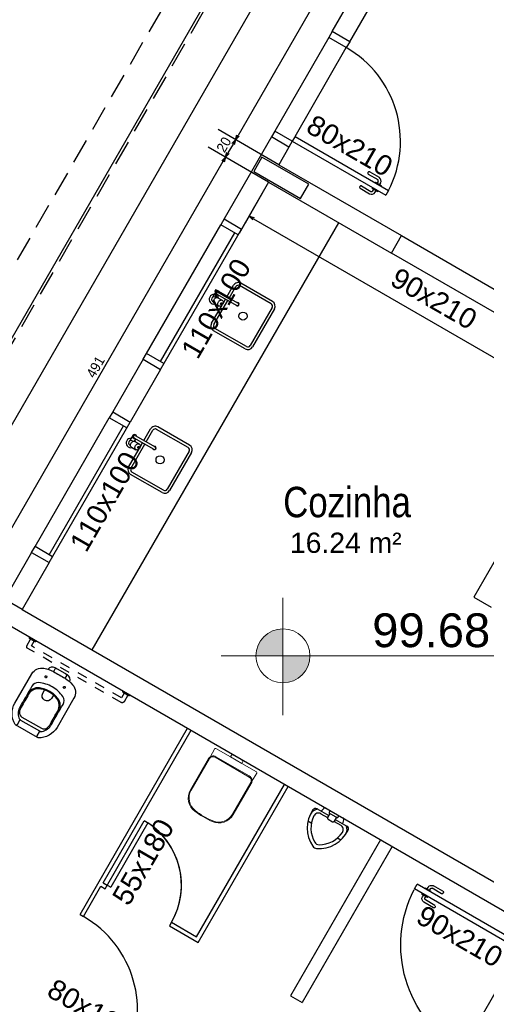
# Model space of a CAD drawing. Header units: millimetres. Extents: x -35 to 343, y 0 to 93.
# Tile 95 of 128: x 230.82 to 235.47, y 54.46 to 64.27. Entities that reach past the tile are written whole.
import ezdxf

# ---------------------------------------------------------------- set-up
doc = ezdxf.new("R2010")
doc.units = ezdxf.units.MM
doc.set_wipeout_variables(frame=1)
for name, pattern in [('CONTINU', [0]), ('DOT', [0.25, 0, -0.25]), ('HIDDEN', [0.375, 0.25, -0.125]), ('HIDDEN2', [0.1875, 0.125, -0.0625])]:
    doc.linetypes.add(name, pattern=pattern)
for name, color, linetype in [('A-ALV', 6, 'Continuous'), ('A-JANEL', 3, 'Continuous'), ('A-JANELA', 3, 'Continuous'), ('A-PAREDE', 5, 'Continuous'), ('A-PILAR', 6, 'Continuous'), ('A-PISOS-NIVEL', 1, 'Continuous'), ('A-PORTA', 3, 'Continuous'), ('A-PROJCOBERTURA', 7, 'HIDDEN'), ('A-SOLEIRA', 1, 'Continuous'), ('ALV-V', 2, 'Continuous'), ('AR-COZ-MOB', 1, 'Continuous'), ('ARQ-EQP-VISTA', 1, 'Continuous'), ('ARQ-MOB-VISTA', 1, 'CONTINU'), ('ESQUADRIAS', 2, 'Continuous'), ('PAG', 1, 'Continuous')]:
    doc.layers.add(name, color=color, linetype=linetype)
for name, color, linetype, lineweight in [('ARQ - COTA_NÍVEL', 2, 'Continuous', 5), ('ARQ -SIMBOLO_PORTA', 2, 'Continuous', 9), ('ARQ -TEXTO_AMBIENTE', 2, 'Continuous', 5), ('Equipamentos hidráulicos', 2, 'Continuous', 5)]:
    doc.layers.add(name, color=color, linetype=linetype, lineweight=lineweight)
doc.styles.add('Arial Narrow', font='ARIALN.TTF', dxfattribs={"height": 0.225})
doc.styles.add('Arial_2', font='arial.ttf', dxfattribs={"height": 0.15})
doc.styles.add('GULIM', font='Gulim.ttf')
doc.dimstyles.new('GULIM-100', dxfattribs={"dimtxt": 0.1, "dimasz": 0.05, "dimexe": 0.2, "dimexo": 0, "dimgap": 0.025, "dimtad": 1, "dimdec": 0, "dimlfac": 100, "dimzin": 12, "dimdsep": 46, "dimtxsty": 'GULIM', "dimblk": 'OPEN30', "dimcen": 0, "dimclrd": 152, "dimclre": 152, "dimclrt": 152, "dimaunit": 1, "dimadec": 0, "dimazin": 0, "dimtfac": 1.875, "dimtdec": 0, "dimtmove": 2, "dimatfit": 3, "dimldrblk": 'OPEN30', "dimfxl": 0, "dimtolj": 1, "dimtzin": 12, "dimlwd": -1, "dimarcsym": 0})

# ---------------------------------------------------------------- blocks, each defined once
blk = doc.blocks.new('PORTA90')
at = {"layer": 'A-PORTA', "color": 2}
for p, q in [((0.09, 1.05), (0.05, 1.05)), ((0.05, 0.15), (0.05, 1.05)), ((0.09, 0.15), (0.09, 1.05)), ((0.03, 0.9696), (0.045, 0.9696)), ((0.03, 0.9496), (0.045, 0.9496)), ((0.045, 0.9346), (0.045, 0.9846)), ((0.045, 0.9846), (0.05, 0.9846)), ((0.095, 0.9846), (0.09, 0.9846)), ((0.095, 0.9346), (0.095, 0.9846)), ((0.11, 0.9696), (0.095, 0.9696)), ((0.11, 0.9496), (0.095, 0.9496)), ((0, 0.8596), (0, 0.9396)), ((0.02, 0.8596), (0.02, 0.9396)), ((0.045, 0.9346), (0.05, 0.9346)), ((0.095, 0.9346), (0.09, 0.9346)), ((0.12, 0.8596), (0.12, 0.9396)), ((0.14, 0.8596), (0.14, 0.9396)), ((0, 0.15), (0, 0)), ((0.05, 0.15), (0, 0.15)), ((0.05, 0.15), (0.05, 0)), ((0.09, 0.15), (0.05, 0.15)), ((0.95, 0.15), (0.95, 0)), ((1, 0.15), (0.95, 0.15)), ((1, 0.15), (1, 0)), ((0.05, 0), (0, 0)), ((1, 0), (0.95, 0))]:
    blk.add_line(p, q, dxfattribs=at)
for centre, radius, start, end in [((0.05, 0.151), 0.9, 359.92834, 87.13402), ((0.03, 0.9396), 0.03, 90, 180), ((0.03, 0.9396), 0.01, 90, 180), ((0.11, 0.9396), 0.03, 360, 90), ((0.11, 0.9396), 0.01, 360, 90), ((0.01, 0.8596), 0.01, 180, 360), ((0.13, 0.8596), 0.01, 180, 360)]:
    blk.add_arc(centre, radius, start, end, dxfattribs=at)
at = {"layer": 'A-SOLEIRA', "color": 1}
for p, q in [((0.09, 0.15), (0.95, 0.15)), ((0.95, 0), (0.05, 0))]:
    blk.add_line(p, q, dxfattribs=at)
blk = doc.blocks.new('P-PM801')
at = {"layer": 'A-PORTA', "color": 2}
for p, q in [((-0.09, 0.15), (-0.09, 0.95)), ((-0.09, 0.95), (-0.05, 0.95)), ((-0.05, 0.15), (-0.05, 0.95)), ((-0.095, 0.8346), (-0.095, 0.8846)), ((-0.095, 0.8846), (-0.09, 0.8846)), ((-0.045, 0.8846), (-0.05, 0.8846)), ((-0.045, 0.8346), (-0.045, 0.8846)), ((-0.14, 0.7596), (-0.14, 0.8396)), ((-0.12, 0.7596), (-0.12, 0.8396)), ((-0.11, 0.8696), (-0.095, 0.8696)), ((-0.11, 0.8496), (-0.095, 0.8496)), ((-0.095, 0.8346), (-0.09, 0.8346)), ((-0.045, 0.8346), (-0.05, 0.8346)), ((-0.03, 0.8696), (-0.045, 0.8696)), ((-0.03, 0.8496), (-0.045, 0.8496)), ((-0.02, 0.7596), (-0.02, 0.8396)), ((0, 0.7596), (0, 0.8396)), ((-0.9, 0.15), (-0.9, 0)), ((-0.9, 0.15), (-0.85, 0.15)), ((-0.85, 0.15), (-0.85, 0)), ((-0.09, 0.15), (-0.05, 0.15)), ((-0.05, 0.15), (-0.05, 0)), ((-0.05, 0.15), (0, 0.15)), ((0, 0.15), (0, 0)), ((-0.05, 0), (0, 0)), ((-0.9, 0), (-0.85, 0))]:
    blk.add_line(p, q, dxfattribs=at)
for centre, radius, start, end in [((-0.05, 0.151), 0.8, 92.86598, 180.07166), ((-0.11, 0.8396), 0.03, 90, 180), ((-0.11, 0.8396), 0.01, 90, 180), ((-0.03, 0.8396), 0.03, 0, 90), ((-0.03, 0.8396), 0.01, 0, 90), ((-0.13, 0.7596), 0.01, 180, 0), ((-0.01, 0.7596), 0.01, 180, 360)]:
    blk.add_arc(centre, radius, start, end, dxfattribs=at)
blk = doc.blocks.new('_Open30')
at = {"color": 0, "linetype": 'ByBlock', "lineweight": -2}
for p, q in [((-1, 0.27), (0, 0)), ((0, 0), (-1, -0.27)), ((0, 0), (-1, 0))]:
    blk.add_line(p, q, dxfattribs=at)
blk = doc.blocks.new('*D385')
at = {"color": 152, "lineweight": -2, "transparency": 16777216}
for p, q in [((233.302, 62.6479), (233.0068, 62.1366)), ((238.4898, 59.6527), (238.1946, 59.1414))]:
    blk.add_line(p, q, dxfattribs=at)
at = {"color": 152, "transparency": 16777216}
blk.add_line((233.1501, 62.2848), (238.2513, 59.3396), dxfattribs=at)
at = {"layer": 'DEFPOINTS', "color": 0, "transparency": 16777216}
for p in [(233.302, 62.6479), (238.4898, 59.6527), (238.2946, 59.3146)]:
    blk.add_point(p, dxfattribs=at)
at = {"color": 152, "transparency": 16777216, "xscale": 0.05, "yscale": 0.05, "zscale": 0.05}
for p, rotation in [((233.1068, 62.3098), 149.9999999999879), ((238.2946, 59.3146), 329.9999999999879)]:
    blk.add_blockref('_Open30', p, dxfattribs=dict(at, rotation=rotation))
at = {"color": 152, "transparency": 16777216, "insert": (235.7388, 60.8782), "char_height": 0.1, "attachment_point": 5, "rotation": 330, "style": 'GULIM'}
blk.add_mtext('\\A1;599', dxfattribs=at)
blk = doc.blocks.new('*D386')
at = {"color": 152, "lineweight": -2, "transparency": 16777216}
for p, q in [((236.802, 68.7101), (236.1979, 69.0589)), ((233.403, 62.8228), (232.7989, 63.1716))]:
    blk.add_line(p, q, dxfattribs=at)
at = {"color": 152, "transparency": 16777216}
blk.add_line((236.3461, 68.9156), (232.9971, 63.1149), dxfattribs=at)
at = {"layer": 'DEFPOINTS', "color": 0, "transparency": 16777216}
for p in [(236.802, 68.7101), (232.9721, 63.0716), (233.403, 62.8228)]:
    blk.add_point(p, dxfattribs=at)
at = {"color": 152, "transparency": 16777216, "xscale": 0.05, "yscale": 0.05, "zscale": 0.05}
for p, rotation in [((236.3711, 68.9589), 60.00000000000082), ((232.9721, 63.0716), 240.0000000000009)]:
    blk.add_blockref('_Open30', p, dxfattribs=dict(at, rotation=rotation))
at = {"color": 152, "transparency": 16777216, "insert": (234.6056, 66.0534), "char_height": 0.1, "attachment_point": 5, "rotation": 60, "style": 'GULIM'}
blk.add_mtext('\\A1;680', dxfattribs=at)
blk = doc.blocks.new('*D388')
at = {"color": 152, "lineweight": -2, "transparency": 16777216}
for p, q in [((233.403, 62.8228), (232.7989, 63.1716)), ((233.302, 62.6479), (232.6979, 62.9967))]:
    blk.add_line(p, q, dxfattribs=at)
at = {"color": 152, "transparency": 16777216}
blk.add_line((232.9471, 63.0283), (232.8961, 62.94), dxfattribs=at)
at = {"layer": 'DEFPOINTS', "color": 0, "transparency": 16777216}
for p in [(232.8711, 62.8967), (233.403, 62.8228), (233.302, 62.6479)]:
    blk.add_point(p, dxfattribs=at)
at = {"color": 152, "transparency": 16777216, "xscale": 0.05, "yscale": 0.05, "zscale": 0.05}
for p, rotation in [((232.9721, 63.0716), 60.00000000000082), ((232.8711, 62.8967), 240.0000000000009)]:
    blk.add_blockref('_Open30', p, dxfattribs=dict(at, rotation=rotation))
at = {"color": 152, "transparency": 16777216, "insert": (232.8556, 63.0223), "char_height": 0.1, "attachment_point": 5, "rotation": 60, "style": 'GULIM'}
blk.add_mtext('\\A1;20', dxfattribs=at)
blk = doc.blocks.new('*D389')
at = {"color": 152, "lineweight": -2, "transparency": 16777216}
for p, q in [((233.302, 62.6479), (232.6979, 62.9967)), ((230.8453, 58.3928), (230.2412, 58.7415))]:
    blk.add_line(p, q, dxfattribs=at)
at = {"color": 152, "transparency": 16777216}
blk.add_line((232.8461, 62.8534), (230.4394, 58.6848), dxfattribs=at)
at = {"layer": 'DEFPOINTS', "color": 0, "transparency": 16777216}
for p in [(233.302, 62.6479), (230.4144, 58.6415), (230.8453, 58.3928)]:
    blk.add_point(p, dxfattribs=at)
at = {"color": 152, "transparency": 16777216, "xscale": 0.05, "yscale": 0.05, "zscale": 0.05}
for p, rotation in [((232.8711, 62.8967), 60.00000000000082), ((230.4144, 58.6415), 240.0000000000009)]:
    blk.add_blockref('_Open30', p, dxfattribs=dict(at, rotation=rotation))
at = {"color": 152, "transparency": 16777216, "insert": (231.5766, 60.8073), "char_height": 0.1, "attachment_point": 5, "rotation": 60, "style": 'GULIM'}
blk.add_mtext('\\A1;491', dxfattribs=at)
blk = doc.blocks.new('*D390')
at = {"color": 152, "lineweight": -2, "transparency": 16777216}
for p, q in [((230.8453, 58.3928), (230.2412, 58.7415)), ((230.7443, 58.2179), (230.1403, 58.5666))]:
    blk.add_line(p, q, dxfattribs=at)
at = {"color": 152, "transparency": 16777216}
blk.add_line((230.3894, 58.5982), (230.3385, 58.5099), dxfattribs=at)
at = {"layer": 'DEFPOINTS', "color": 0, "transparency": 16777216}
for p in [(230.3135, 58.4666), (230.8453, 58.3928), (230.7443, 58.2179)]:
    blk.add_point(p, dxfattribs=at)
at = {"color": 152, "transparency": 16777216, "xscale": 0.05, "yscale": 0.05, "zscale": 0.05}
for p, rotation in [((230.4144, 58.6415), 60.00000000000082), ((230.3135, 58.4666), 240.0000000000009)]:
    blk.add_blockref('_Open30', p, dxfattribs=dict(at, rotation=rotation))
at = {"color": 152, "transparency": 16777216, "insert": (230.2979, 58.5922), "char_height": 0.1, "attachment_point": 5, "rotation": 60, "style": 'GULIM'}
blk.add_mtext('\\A1;20', dxfattribs=at)
blk = doc.blocks.new('*D395')
at = {"color": 152, "lineweight": -2, "transparency": 16777216}
for p, q in [((236.7281, 68.9859), (235.4828, 69.7049)), ((226.1271, 50.6245), (224.8819, 51.3435))]:
    blk.add_line(p, q, dxfattribs=at)
at = {"color": 152, "transparency": 16777216}
blk.add_line((225.0801, 51.2868), (235.631, 69.5616), dxfattribs=at)
at = {"layer": 'DEFPOINTS', "color": 0, "transparency": 16777216}
for p in [(235.656, 69.6049), (236.7281, 68.9859), (226.1271, 50.6245)]:
    blk.add_point(p, dxfattribs=at)
at = {"color": 152, "transparency": 16777216, "xscale": 0.05, "yscale": 0.05, "zscale": 0.05}
for p, rotation in [((235.656, 69.6049), 60.00000000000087), ((225.0551, 51.2435), 240.0000000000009)]:
    blk.add_blockref('_Open30', p, dxfattribs=dict(at, rotation=rotation))
at = {"color": 152, "transparency": 16777216, "insert": (230.2894, 60.4624), "char_height": 0.1, "attachment_point": 5, "rotation": 60, "style": 'GULIM'}
blk.add_mtext('\\A1;2120', dxfattribs=at)
blk = doc.blocks.new('Elevações de ponto - Cota de Nível 1-825078-NÍVEL 1')
at = {"layer": 'ARQ - COTA_NÍVEL'}
h = blk.add_hatch(color=256, dxfattribs=at)
edge = h.paths.add_edge_path(flags=0)
edge.add_line((0, 0.002278), (0, 0.000678))
edge.add_line((0, 0.000678), (-0.0016, 0.000678))
edge.add_arc((0, 0.000678), 0.0016, 90, 180, ccw=False)
h = blk.add_hatch(color=256, dxfattribs=at)
edge = h.paths.add_edge_path(flags=0)
edge.add_arc((0, 0.000678), 0.0016, 270, 360, ccw=False)
edge.add_line((0, -0.000922), (0, 0.000678))
edge.add_line((0, 0.000678), (0.0016, 0.000678))
for p, q in [((0, 0.004106), (0, -0.002843)), ((0, -0.00218), (0, 0.003078)), ((0, 0.000678), (0, 0.002278)), ((-0.003665, 0.000678), (0.016004, 0.000678)), ((-0.0016, 0.000678), (0, 0.000678)), ((0.0016, 0.000678), (0, 0.000678)), ((0, 0.000678), (0, -0.000922))]:
    blk.add_line(p, q, dxfattribs=at)
blk.add_circle((0, 0.000678), 0.0016, dxfattribs=at)
for start, end in [(90, 180), (270, 360)]:
    blk.add_arc((0, 0.000678), 0.0016, start, end, dxfattribs=at)
blk = doc.blocks.new('P-MIC1')
at = {"color": 1}
for p, q in [((-0.0359, 0.0009), (-0.0359, -0.0178)), ((0.0391, 0.0009), (0.0391, -0.0178)), ((-0.0834, -0.0541), (-0.0266, -0.0541)), ((-0.0359, -0.0178), (0.0391, -0.0178)), ((-0.0266, -0.0178), (-0.0266, -0.0528)), ((-0.0166, -0.0628), (0.0197, -0.0628)), ((0.0297, -0.0178), (0.0297, -0.0528)), ((0.0297, -0.0541), (0.0865, -0.0541)), ((-0.1109, -0.1491), (-0.1391, -0.1491)), ((0.1422, -0.1491), (0.1126, -0.1491))]:
    blk.add_line(p, q, dxfattribs=at)
at = {"color": 2}
for p, q in [((-0.1259, -0.0366), (-0.0266, -0.0366)), ((-0.0922, -0.0366), (-0.0837, -0.0084)), ((0.0297, -0.0366), (0.1291, -0.0366)), ((0.0953, -0.0366), (0.0869, -0.0084))]:
    blk.add_line(p, q, dxfattribs=at)
for centre, radius, start, end in [((-0.0712, -0.0122), 0.0131, 90, 163.30076), ((0.0743, -0.0122), 0.0131, 16.69924, 90), ((0.0846, -0.0803), 0.234, 174.79986, 244.9977), ((-0.1259, -0.0591), 0.0225, 90, 180), ((-0.0815, -0.0803), 0.234, 295.0023, 5.20014), ((0.1291, -0.0591), 0.0225, 0, 90), ((0.0016, -0.2584), 0.0375, 244.9977, 295.0023)]:
    blk.add_arc(centre, radius, start, end, dxfattribs=at)
at = {"color": 1}
for centre, radius, start, end in [((-0.0834, -0.0916), 0.0656, 122.94119, 183.86919), ((-0.0834, -0.0916), 0.0375, 90, 183.86919), ((-0.0166, -0.0528), 0.01, 180, 270), ((0.0197, -0.0528), 0.01, 270, 0), ((0.0865, -0.0916), 0.0375, 356.13081, 90), ((0.0865, -0.0916), 0.0656, 356.13081, 57.05881), ((0.0846, -0.0803), 0.2059, 183.86919, 240.44603), ((-0.0815, -0.0803), 0.2059, 299.55397, 356.13081), ((0.0016, -0.2268), 0.0375, 240.44603, 299.55397)]:
    blk.add_arc(centre, radius, start, end, dxfattribs=at)
blk = doc.blocks.new('Deca_Bacia Sanitaria Convencional Quadra_P_21 - P_21_Branco Gelo GE17-6407791-NÍVEL 1')
at = {"layer": 'Equipamentos hidráulicos'}
for p, q in [((3.1323, -4.3801), (3.1323, -4.2542)), ((3.1383, -4.2482), (3.2088, -4.2482)), ((3.1077, -4.4279), (3.11, -4.3849)), ((3.11, -4.471), (3.1077, -4.4279)), ((3.1161, -4.3801), (3.1323, -4.3801)), ((3.1323, -4.3801), (3.1323, -4.4757)), ((3.1323, -4.4757), (3.1161, -4.4757)), ((3.1323, -4.6016), (3.1323, -4.4757)), ((3.2086, -4.6072), (3.1362, -4.6072))]:
    blk.add_line(p, q, dxfattribs=at)
for centre, radius, start, end in [((3.1383, -4.2542), 0.006, 90, 180), ((3.1161, -4.3864), 0.00628, 90, 166), ((3.1161, -4.4695), 0.00628, 194, 270), ((3.4946, -4.4879), 0.1199, 327.88825, 328.48945), ((3.4946, -4.4879), 0.1199, 340.97524, 344.05786), ((3.1383, -4.6016), 0.006, 180, 249.21108)]:
    blk.add_arc(centre, radius, start, end, dxfattribs=at)
blk = doc.blocks.new('Deca_Shared_Assento_P_21 - AP_215_Branco Gelo GE17-6407792-NÍVEL 1')
at = {"layer": 'Equipamentos hidráulicos'}
for p, q in [((3.1847, -4.2848), (3.1847, -4.5707)), ((3.1918, -4.5736), (3.1918, -4.282)), ((3.2211, -4.2504), (3.4916, -4.2504)), ((3.4913, -4.2448), (3.2248, -4.2448)), ((3.2211, -4.6051), (3.4916, -4.6051)), ((3.2248, -4.6108), (3.4913, -4.6108))]:
    blk.add_line(p, q, dxfattribs=at)
for centre, radius, start, end in [((3.2247, -4.2848), 0.04, 89.84772, 180.1118), ((3.2253, -4.2837), 0.0336, 97.18985, 177.03508), ((3.4916, -4.3678), 0.123, 5.81372, 90.12648), ((3.4912, -4.3671), 0.1167, 7.4549, 89.83226), ((2.9392, -4.4394), 0.6734, 0.98733, 7.4549), ((2.9147, -4.4278), 0.703, 359.57807, 5.91611), ((2.9392, -4.4162), 0.6734, 352.5451, 359.01267), ((2.9147, -4.4278), 0.703, 354.08549, 359.5781), ((3.4916, -4.4878), 0.123, 269.88205, 354.19539), ((3.4912, -4.4884), 0.1167, 270.16774, 352.5451), ((3.2247, -4.5708), 0.04, 179.84831, 270.11285), ((3.2253, -4.5718), 0.0336, 182.96492, 262.81015)]:
    blk.add_arc(centre, radius, start, end, dxfattribs=at)
blk = doc.blocks.new('A$C051A1D2C')
at = {"linetype": 'HIDDEN2', "ltscale": 0.5}
for points in [[(0, 1.13, -0.414214), (0.01, 1.12), (0.01, 1.08, -0.414214), (0, 1.07), (0, 1.13)], [(0.01, 0.285), (0.065, 0.285, 0.414214), (0.08, 0.3), (0.08, 1.1, 0.414214), (0.065, 1.115), (0.01, 1.115)], [(0, 0.33, -0.414214), (0.01, 0.32), (0.01, 0.28, -0.414214), (0, 0.27), (0, 0.33)]]:
    blk.add_lwpolyline(points, format="xyb", dxfattribs=at)
for points in [[(0.01, 0.315), (0.05, 0.315), (0.05, 1.085), (0.01, 1.085)], [(0.965, 0.01), (0.965, 0.05), (0.195, 0.05), (0.195, 0.01)]]:
    blk.add_lwpolyline(points, dxfattribs=at)
at = {"linetype": 'HIDDEN2', "ltscale": 0.15}
for points in [[(0.15, 0, -0.414214), (0.16, 0.01), (0.2, 0.01, -0.414214), (0.21, 0), (0.15, 0)], [(0.95, 0, -0.414214), (0.96, 0.01), (1, 0.01, -0.414214), (1.01, 0), (0.95, 0)]]:
    blk.add_lwpolyline(points, format="xyb", dxfattribs=at)
at = {"color": 8, "linetype": 'DOT'}
blk.add_wipeout([(0.48, 0.6149), (0.5741, 0.6149), (0.5796, 0.6134), (0.5847, 0.6102), (0.5886, 0.608), (0.5939, 0.6044), (0.5978, 0.6016), (0.607, 0.5941), (0.615, 0.5867), (0.62, 0.5806), (0.628, 0.5712), (0.6369, 0.5581), (0.6413, 0.5505), (0.6438, 0.5461), (0.6451, 0.5435), (0.6465, 0.5406), (0.6511, 0.5288), (0.6532, 0.5219), (0.6548, 0.5161), (0.6567, 0.508), (0.658, 0.5004), (0.6584, 0.4983), (0.6591, 0.4907), (0.6597, 0.4798), (0.6601, 0.4772), (0.6601, 0.2275), (0.6589, 0.2157), (0.6578, 0.2103), (0.6559, 0.2027), (0.6534, 0.1955), (0.6504, 0.1894), (0.6491, 0.1866), (0.6475, 0.1836), (0.6457, 0.1807), (0.6441, 0.1782), (0.641, 0.1742), (0.6384, 0.1713), (0.6314, 0.1645), (0.6248, 0.1587), (0.6205, 0.1559), (0.6107, 0.1505), (0.6011, 0.1467), (0.5911, 0.1436), (0.5793, 0.1405), (0.5726, 0.1389), (0.5727, 0.1379), (0.5722, 0.1365), (0.5709, 0.1316), (0.57, 0.1284), (0.569, 0.1261), (0.567, 0.122), (0.5659, 0.1204), (0.5647, 0.1188), (0.5637, 0.1173), (0.5629, 0.1166), (0.5597, 0.1131), (0.5587, 0.1122), (0.5578, 0.1116), (0.5568, 0.1108), (0.5562, 0.1103), (0.5557, 0.1099), (0.5552, 0.1096), (0.5547, 0.1092), (0.5541, 0.1089), (0.5533, 0.1084), (0.5522, 0.1078), (0.5515, 0.1074), (0.5497, 0.1065), (0.5478, 0.1058), (0.5448, 0.1046), (0.5419, 0.1039), (0.5387, 0.1032), (0.5339, 0.1029), (0.533, 0.1027), (0.4272, 0.1027), (0.4271, 0.1028), (0.4265, 0.1028), (0.4259, 0.1028), (0.4245, 0.1029), (0.423, 0.103), (0.4215, 0.1032), (0.4202, 0.1035), (0.4186, 0.1038), (0.4159, 0.1044), (0.4139, 0.1051), (0.4109, 0.1063), (0.4103, 0.1065), (0.4079, 0.1079), (0.4055, 0.1092), (0.4038, 0.1104), (0.4026, 0.1113), (0.4012, 0.1124), (0.4007, 0.1128), (0.4002, 0.1133), (0.3968, 0.1168), (0.3966, 0.117), (0.396, 0.1179), (0.3953, 0.1188), (0.3945, 0.1199), (0.3937, 0.121), (0.3932, 0.1216), (0.3929, 0.1222), (0.3925, 0.123), (0.3922, 0.1236), (0.3919, 0.1242), (0.3915, 0.125), (0.3911, 0.1257), (0.3908, 0.1262), (0.3906, 0.1267), (0.3904, 0.1272), (0.3901, 0.128), (0.3894, 0.1301), (0.3888, 0.1316), (0.3886, 0.1322), (0.3877, 0.1377), (0.3878, 0.1385), (0.3872, 0.139), (0.386, 0.139), (0.3817, 0.14), (0.3765, 0.1414), (0.3713, 0.1426), (0.3555, 0.1479), (0.3485, 0.1508), (0.3439, 0.1533), (0.3399, 0.1559), (0.3352, 0.1589), (0.3317, 0.1616), (0.3297, 0.1632), (0.3263, 0.1667), (0.3233, 0.1696), (0.318, 0.1758), (0.3145, 0.1809), (0.3116, 0.1858), (0.3092, 0.1905), (0.3067, 0.1956), (0.3045, 0.2016), (0.3029, 0.2071), (0.3019, 0.2113), (0.301, 0.2166), (0.3007, 0.2184), (0.3005, 0.2193), (0.3005, 0.2208), (0.3003, 0.2247), (0.3002, 0.2261), (0.3001, 0.2276), (0.3001, 0.2276), (0.3001, 0.4772), (0.3006, 0.4863), (0.301, 0.4914), (0.3013, 0.4945), (0.3017, 0.4982), (0.3022, 0.5014), (0.3027, 0.5046), (0.3032, 0.5074), (0.3036, 0.5096), (0.3038, 0.5106), (0.3041, 0.5116), (0.3046, 0.5136), (0.308, 0.5256), (0.3092, 0.5289), (0.3106, 0.533), (0.3114, 0.5349), (0.3121, 0.5365), (0.3129, 0.5386), (0.314, 0.5413), (0.3154, 0.5441), (0.3161, 0.5456), (0.3179, 0.5493), (0.3207, 0.5544), (0.326, 0.563), (0.3276, 0.5653), (0.3346, 0.5743), (0.3395, 0.5802), (0.3453, 0.5865), (0.3575, 0.5973), (0.3649, 0.6028), (0.3719, 0.6079), (0.3809, 0.6132), (0.3848, 0.6145), (0.3859, 0.6149)], dxfattribs=at)
at = {"color": 8}
blk.add_line((0.5741, 0.6149), (0.3859, 0.6149), dxfattribs=at)
for p, q in [((0.3859, 0.6149), (0.3956, 0.6149)), ((0.3956, 0.6049), (0.3956, 0.5693))]:
    blk.add_line(p, q)
for points in [[(0.3956, 0.6049, 0.407906), (0.3859, 0.6149, 0.131537), (0.3809, 0.6136, 0.273863), (0.3001, 0.4772), (0.3001, 0.2275, 0.319419), (0.3574, 0.1469, 0.074713), (0.4301, 0.1333, 0.017899), (0.53, 0.1333, 0.074713), (0.6027, 0.1469, 0.319419), (0.6601, 0.2275), (0.6601, 0.4772, 0.273863), (0.5793, 0.6136, 0.136488), (0.5741, 0.6149, 0.402244), (0.5645, 0.6049), (0.5645, 0.5693, 0.337727), (0.5685, 0.5641)], [(0.5727, 0.1379, -0.378909), (0.533, 0.1027), (0.4272, 0.1027, -0.378909), (0.3875, 0.1379)], [(0.4401, 0.1027, -0.414214), (0.4312, 0.1116), (0.4312, 0.1335)], [(0.5201, 0.1027, 0.414214), (0.529, 0.1116), (0.529, 0.1335)]]:
    blk.add_lwpolyline(points, format="xyb")
blk.add_lwpolyline([(0.3769, 0.2583, -0.295956), (0.3461, 0.3075, 0.008003), (0.3461, 0.4798, -0.219669), (0.3807, 0.5582, -0.1825), (0.3991, 0.5651), (0.5611, 0.5651, -0.1825), (0.5794, 0.5582, -0.21967), (0.6141, 0.4798, 0.008003), (0.6141, 0.3075, -0.295956), (0.5832, 0.2583, -0.109342), (0.4801, 0.2355, -0.109342)], format="xyb", close=True)
for points in [[(0.4419, 0.2836, -0.042994), (0.4089, 0.293, -0.312272), (0.3556, 0.3706, 0.00507), (0.355, 0.4799, -0.107996), (0.3628, 0.519, -0.297508), (0.3969, 0.5412), (0.5633, 0.5412, -0.297509), (0.5973, 0.519, -0.107996), (0.6052, 0.4799, 0.00507), (0.6045, 0.3706, -0.312272), (0.5513, 0.293, -0.091294), (0.4801, 0.2799, -0.048111)], [(0.4019, 0.1866, 1), (0.4019, 0.2017, 1)], [(0.5583, 0.1866, 1), (0.5583, 0.2017, 1)]]:
    blk.add_lwpolyline(points, format="xyb", close=True, dxfattribs=at)
for points in [[(0.6134, 0.3717, -0.305538), (0.5582, 0.2891, -0.097448), (0.4801, 0.2737, -0.097448), (0.402, 0.2891, -0.305538), (0.3467, 0.3717)], [(0.5183, 0.2836), (0.5183, 0.3116, 1), (0.4419, 0.3116)]]:
    blk.add_lwpolyline(points, format="xyb", dxfattribs=at)
blk.add_lwpolyline([(0.4419, 0.2836), (0.4419, 0.3127)], dxfattribs=at)
at = {"linetype": 'HIDDEN2', "ltscale": 0.5}
blk.add_lwpolyline([(0.995, 0.01), (0.995, 0.065, 0.414214), (0.98, 0.08), (0.18, 0.08, 0.414214), (0.165, 0.065), (0.165, 0.01)], format="xyb", dxfattribs=at)
blk.add_arc((0.3903, 0.5693), 0.00533, 285.35515, 0.00001)

msp = doc.modelspace()

# ---------------------------------------------------------------- linework, layer by layer
at = {"layer": 'A-ALV', "color": 3}
for p, q in [((234.4166, 56.09769), (233.51944, 54.54377)), ((234.53318, 56.03038), (233.63602, 54.47646)), ((233.51944, 54.54377), (233.63602, 54.47646))]:
    msp.add_line(p, q, dxfattribs=at)
at = {"layer": 'A-JANEL', "color": 252}
msp.add_line((231.74733, 60.359), (231.92221, 60.25804), dxfattribs=at)
at = {"layer": 'A-JANELA', "color": 2}
for p, q in [((232.08387, 60.9419), (232.82426, 62.22428)), ((232.85791, 62.28257), (232.82426, 62.22428)), ((232.99913, 62.12332), (232.82426, 62.22428)), ((232.22377, 60.86113), (232.96415, 62.14352)), ((232.22509, 60.78265), (233.03278, 62.18161)), ((232.05022, 60.88361), (232.08387, 60.9419)), ((232.25874, 60.84094), (232.08387, 60.9419)), ((231.74733, 60.359), (231.71368, 60.30071)), ((230.9733, 59.01833), (231.71368, 60.30071)), ((231.11451, 58.85907), (231.92221, 60.25804)), ((231.88855, 60.19975), (231.71368, 60.30071)), ((231.11319, 58.93756), (231.85358, 60.21994)), ((230.93964, 58.96003), (230.9733, 59.01833)), ((231.14817, 58.91736), (230.9733, 59.01833)), ((231.42185, 55.35294), (232.49303, 57.20827)), ((231.65104, 55.66913), (232.528, 57.18807)), ((232.58368, 55.13067), (233.46064, 56.64961)), ((232.58368, 55.13067), (233.46064, 56.64961)), ((232.59846, 55.0755), (233.49562, 56.62942)), ((231.67227, 55.61024), (232.06265, 56.2864)), ((232.09762, 56.26621), (231.72743, 55.62502)), ((231.45683, 55.33275), (231.63084, 55.63415)), ((231.63084, 55.63415), (231.67227, 55.61024)), ((231.65104, 55.66913), (231.72743, 55.62502)), ((231.65104, 55.66913), (231.72743, 55.62502)), ((231.65104, 55.66913), (231.69246, 55.64521)), ((231.42185, 55.35294), (231.45683, 55.33275)), ((232.33365, 55.27502), (232.31346, 55.24005)), ((232.31346, 55.24005), (232.59846, 55.0755)), ((232.33365, 55.27502), (232.58368, 55.13067))]:
    msp.add_line(p, q, dxfattribs=at)
for centre, radius, start, end in [((231.69246, 55.64521), 0.74038, 330, 60), ((231.69246, 55.64521), 0.74038, 330, 56.873224), ((230.91836, 54.4001), 1.07692, 332.149096, 60)]:
    msp.add_arc(centre, radius, start, end, dxfattribs=at)
at = {"layer": 'A-PAREDE', "color": 4}
for p, q in [((233.93483, 64.14786), (234.37233, 64.90563)), ((234.10971, 64.0469), (234.54721, 64.80467)), ((234.10971, 64.0469), (233.93483, 64.14786)), ((233.32907, 63.09864), (232.85791, 62.28257)), ((233.50394, 62.99768), (233.32907, 63.09864)), ((233.50394, 62.99768), (233.40297, 62.82281)), ((233.40297, 62.82281), (234.62707, 62.11607)), ((233.30201, 62.64793), (233.03278, 62.18161)), ((233.30201, 62.64793), (233.03278, 62.18161)), ((233.30201, 62.64793), (233.06644, 62.2399)), ((233.30201, 62.64793), (234.52611, 61.9412)), ((232.85791, 62.28257), (233.03278, 62.18161)), ((234.52611, 61.9412), (234.62707, 62.11607)), ((232.05022, 60.88361), (231.74733, 60.359)), ((232.05022, 60.88361), (232.22509, 60.78265)), ((232.22509, 60.78265), (231.92221, 60.25804)), ((231.74733, 60.359), (231.92221, 60.25804)), ((230.93964, 58.96003), (230.31368, 57.87584)), ((230.93964, 58.96003), (231.11451, 58.85907)), ((231.11451, 58.85907), (230.84528, 58.39275)), ((230.84528, 58.39275), (236.03311, 55.39756)), ((230.74432, 58.21788), (235.93215, 55.22269))]:
    msp.add_line(p, q, dxfattribs=at)
at = {"layer": 'A-PAREDE', "color": 252}
for p, q in [((232.85791, 62.28257), (233.03278, 62.18161)), ((232.05022, 60.88361), (232.22509, 60.78265)), ((230.93964, 58.96003), (231.11451, 58.85907))]:
    msp.add_line(p, q, dxfattribs=at)
at = {"layer": 'A-PILAR', "color": 252, "linetype": 'Continuous'}
msp.add_line((233.42815, 62.69169), (233.42815, 62.69169), dxfattribs=at)
msp.add_lwpolyline([(233.23537, 62.89626), (233.1546, 62.75636), (233.62092, 62.48713), (233.70169, 62.62702), (233.23537, 62.89626)], dxfattribs=at)
at = {"layer": 'A-PISOS-NIVEL', "color": 252}
msp.add_line((225.02381, 50.3289), (236.43247, 70.08927), dxfattribs=at)
at = {"layer": 'A-PROJCOBERTURA', "color": 252}
for p, q in [((236.21301, 70.51684), (224.54379, 50.30518)), ((232.79542, 65.3378), (229.19963, 59.10971))]:
    msp.add_line(p, q, dxfattribs=at)
at = {"layer": 'A-SOLEIRA', "color": 1}
for p, q in [((233.90118, 64.08957), (233.36272, 63.15693)), ((233.56451, 63.1026), (234.07605, 63.98861))]:
    msp.add_line(p, q, dxfattribs=at)
at = {"layer": 'A-SOLEIRA', "color": 252}
for p, q in [((234.62707, 62.11607), (235.67629, 61.51031)), ((235.57533, 61.33543), (234.52611, 61.9412))]:
    msp.add_line(p, q, dxfattribs=at)
at = {"layer": 'ALV-V', "color": 3}
for p, q in [((236.01878, 59.68044), (235.34571, 58.51464)), ((235.34571, 58.51464), (235.52058, 58.41368))]:
    msp.add_line(p, q, dxfattribs=at)
at = {"layer": 'AR-COZ-MOB'}
for p, q in [((232.88577, 61.5077), (232.95139, 61.62136)), ((232.90909, 61.49424), (232.97471, 61.6079)), ((233.32625, 61.43602), (233.01149, 61.61776)), ((233.33972, 61.45934), (233.02495, 61.64107)), ((232.77516, 61.55601), (232.74585, 61.50525)), ((232.76741, 61.5022), (232.77557, 61.49749)), ((232.78592, 61.53426), (232.9841, 61.41984)), ((232.8034, 61.52416), (232.78936, 61.49983)), ((232.79938, 61.55757), (232.99756, 61.44315)), ((232.73264, 61.24248), (232.83701, 61.42324)), ((232.74385, 61.4614), (232.75201, 61.45669)), ((232.75596, 61.22901), (232.89562, 61.47092)), ((232.76168, 61.43944), (232.80551, 61.41414)), ((232.79533, 61.49773), (232.83917, 61.47243)), ((232.84703, 61.4406), (232.87231, 61.48438)), ((233.33611, 61.39925), (233.11736, 61.02036)), ((233.35943, 61.38579), (233.14068, 61.0069)), ((233.06712, 60.98719), (232.75235, 61.16892)), ((233.08058, 61.01051), (232.76581, 61.19224)), ((232.05925, 60.07612), (232.12487, 60.18979)), ((232.08257, 60.06266), (232.14819, 60.17633)), ((232.49974, 60.00445), (232.18497, 60.18618)), ((232.5132, 60.02777), (232.19843, 60.2095)), ((231.94864, 60.12444), (231.91933, 60.07368)), ((231.92944, 59.79744), (232.0691, 60.03935)), ((231.94089, 60.07063), (231.94905, 60.06591)), ((231.9594, 60.10268), (232.15758, 59.98826)), ((231.97688, 60.09259), (231.96284, 60.06826)), ((231.96881, 60.06616), (232.01265, 60.04085)), ((231.97286, 60.126), (232.17104, 60.01158)), ((232.02051, 60.00903), (232.04579, 60.05281)), ((231.90612, 59.8109), (232.01049, 59.99166)), ((231.91733, 60.02982), (231.92549, 60.02511)), ((231.93516, 60.00787), (231.97899, 59.98256)), ((232.50959, 59.96767), (232.29084, 59.58879)), ((232.53291, 59.95421), (232.31416, 59.57533)), ((232.2406, 59.55562), (231.92583, 59.73735)), ((232.25406, 59.57893), (231.9393, 59.76066))]:
    msp.add_line(p, q, dxfattribs=at)
for points in [[(232.76168, 61.43944, -0.1332562), (232.75536, 61.4458, -0.1067563), (232.75203, 61.45639, -0.0828275), (232.75289, 61.46799, -0.0713517), (232.7579, 61.48049, -0.0713517), (232.76622, 61.49108, -0.0828275), (232.77583, 61.49761, -0.1067563), (232.78667, 61.50003, -0.1332562), (232.79533, 61.49773, -0.1332562)], [(231.93516, 60.00787, -0.1332562), (231.92885, 60.01422, -0.1067563), (231.92551, 60.02482, -0.0828275), (231.92637, 60.03641, -0.0713517), (231.93138, 60.04891, -0.0713517), (231.9397, 60.0595, -0.0828275), (231.94931, 60.06604, -0.1067563), (231.96015, 60.06845, -0.1332562), (231.96881, 60.06616, -0.1332562)]]:
    msp.add_lwpolyline(points, format="xyb", dxfattribs=at)
for points in [[(232.83917, 61.47243, -0.1332562), (232.84548, 61.46607, -0.1067563), (232.84881, 61.45548, -0.0828275), (232.84796, 61.44389, -0.0713517), (232.84295, 61.43138, -0.0713517), (232.83463, 61.42079, -0.0828275), (232.82501, 61.41426, -0.1067563), (232.81417, 61.41185, -0.1332562), (232.80551, 61.41414, -0.1332562), (232.7992, 61.42049, -0.1067563), (232.79587, 61.43109, -0.0828275), (232.79672, 61.44268, -0.0713517), (232.80173, 61.45518, -0.0713517), (232.81005, 61.46577, -0.0828275), (232.81966, 61.4723, -0.1067563), (232.83051, 61.47472, -0.1332562)], [(232.82603, 61.42949, -0.1332562), (232.82414, 61.4314, -0.1067563), (232.82314, 61.43458, -0.0828275), (232.8234, 61.43805, -0.0713517), (232.8249, 61.4418, -0.0713517), (232.8274, 61.44498, -0.0828275), (232.83028, 61.44694, -0.1067563), (232.83353, 61.44766, -0.1332562), (232.83613, 61.44698, -0.1332562), (232.83802, 61.44507, -0.1067563), (232.83902, 61.44189, -0.0828275), (232.83877, 61.43841, -0.0713517), (232.83726, 61.43466, -0.0713517), (232.83477, 61.43149, -0.0828275), (232.83188, 61.42953, -0.1067563), (232.82863, 61.4288, -0.1332562)], [(232.01265, 60.04085, -0.1332562), (232.01896, 60.0345, -0.1067563), (232.02229, 60.0239, -0.0828275), (232.02144, 60.01231, -0.0713517), (232.01643, 59.99981, -0.0713517), (232.00811, 59.98922, -0.0828275), (231.99849, 59.98269, -0.1067563), (231.98765, 59.98027, -0.1332562), (231.97899, 59.98256, -0.1332562), (231.97268, 59.98892, -0.1067563), (231.96935, 59.99951, -0.0828275), (231.9702, 60.0111, -0.0713517), (231.97521, 60.02361, -0.0713517), (231.98353, 60.0342, -0.0828275), (231.99315, 60.04073, -0.1067563), (232.00399, 60.04314, -0.1332562)], [(231.99951, 59.99792, -0.1332562), (231.99762, 59.99982, -0.1067563), (231.99662, 60.003, -0.0828275), (231.99688, 60.00648, -0.0713517), (231.99838, 60.01023, -0.0713517), (232.00088, 60.01341, -0.0828275), (232.00376, 60.01537, -0.1067563), (232.00701, 60.01609, -0.1332562), (232.00961, 60.0154, -0.1332562), (232.0115, 60.0135, -0.1067563), (232.0125, 60.01032, -0.0828275), (232.01225, 60.00684, -0.0713517), (232.01075, 60.00309, -0.0713517), (232.00825, 59.99991, -0.0828275), (232.00537, 59.99795, -0.1067563), (232.00211, 59.99723, -0.1332562)]]:
    msp.add_lwpolyline(points, format="xyb", close=True, dxfattribs=at)
for centre in [(233.04603, 61.31413), (232.21952, 59.88256)]:
    msp.add_circle(centre, 0.04038, dxfattribs=at)
for centre, radius, start, end in [((232.99803, 61.59444), 0.05385, 60, 150), ((232.99803, 61.59444), 0.02692, 60, 150), ((232.75563, 61.4818), 0.04712, 85.376934, 284.415309), ((232.73419, 61.51198), 0.01346, 305.380023, 330), ((232.75563, 61.4818), 0.02356, 60, 118.997281), ((232.79265, 61.54592), 0.02019, 11.810315, 288.189685), ((232.79265, 61.54592), 0.01346, 59.999786, 239.999786), ((232.75563, 61.4818), 0.04712, 15.584691, 34.623066), ((232.75563, 61.4818), 0.02356, 125.380023, 240), ((232.99083, 61.43149), 0.01683, 203.130102, 96.869898), ((232.99083, 61.43149), 0.01346, 239.999882, 59.999882), ((233.31279, 61.41271), 0.02692, 330, 60), ((233.31279, 61.41271), 0.05385, 330, 60), ((232.77928, 61.21555), 0.05385, 150, 240), ((232.77928, 61.21555), 0.02692, 150, 240), ((233.09404, 61.03382), 0.02692, 240, 330), ((233.09404, 61.03382), 0.05385, 240, 330), ((231.96613, 60.11434), 0.02019, 11.810315, 288.189685), ((232.17151, 60.16287), 0.05385, 60, 150), ((232.17151, 60.16287), 0.02692, 60, 150), ((231.92911, 60.05022), 0.04712, 85.376934, 284.415309), ((231.92911, 60.05022), 0.02356, 125.380023, 240), ((231.90767, 60.08041), 0.01346, 305.380023, 330), ((231.92911, 60.05022), 0.02356, 60, 118.997281), ((231.96613, 60.11434), 0.01346, 59.999786, 239.999786), ((231.92911, 60.05022), 0.04712, 15.584691, 34.623066), ((232.16431, 59.99992), 0.01683, 203.130102, 96.869898), ((232.16431, 59.99992), 0.01346, 239.999882, 59.999882), ((232.48627, 59.98113), 0.02692, 330, 60), ((232.48627, 59.98113), 0.05385, 330, 60), ((231.95276, 59.78398), 0.05385, 150, 240), ((231.95276, 59.78398), 0.02692, 150, 240), ((232.26752, 59.60225), 0.05385, 240, 330), ((232.26752, 59.60225), 0.02692, 240, 330)]:
    msp.add_arc(centre, radius, start, end, dxfattribs=at)
at = {"layer": 'PAG', "color": 252}
msp.add_line((234.16032, 56.24526), (234.16049, 56.24556), dxfattribs=at)

# ---------------------------------------------------------------- block references
at = {"layer": 'A-PORTA', "color": 252, "yscale": 1.346153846, "zscale": 1.346153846}
for name, p, xscale, rotation in [('P-PM801', (233.32907, 63.09864), 1.346153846, 239.999999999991), ('PORTA90', (236.03971, 55.00515), -1.346153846, 60.00000000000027)]:
    msp.add_blockref(name, p, dxfattribs=dict(at, xscale=xscale, rotation=rotation))
at = {"layer": 'ARQ - COTA_NÍVEL', "xscale": 168.2692307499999, "yscale": 168.2692307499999, "zscale": 168.2692307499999}
msp.add_blockref('Elevações de ponto - Cota de Nível 1-825078-NÍVEL 1', (233.4444, 57.81578), dxfattribs=at)
at = {"layer": 'ARQ-MOB-VISTA', "xscale": 1.346153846, "yscale": 1.346153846, "zscale": 1.346153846, "rotation": 330.0201551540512}
msp.add_blockref('P-MIC1', (233.95611, 56.36355), dxfattribs=at)
at = {"layer": 'Equipamentos hidráulicos', "xscale": 1.345805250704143, "yscale": 1.345805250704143, "zscale": 1.345805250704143, "rotation": 239.9999999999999}
for name in ['Deca_Bacia Sanitaria Convencional Quadra_P_21 - P_21_Branco Gelo GE17-6407791-NÍVEL 1', 'Deca_Shared_Assento_P_21 - AP_215_Branco Gelo GE17-6407792-NÍVEL 1']:
    msp.add_blockref(name, (240.24624, 57.56127), dxfattribs=at)

# ---------------------------------------------------------------- texts
at = {"layer": 'ARQ - COTA_NÍVEL', "insert": (234.33391, 58.35266), "char_height": 0.336538, "width": 1.0959484, "attachment_point": 1, "line_spacing_factor": 0.941778, "style": 'Arial_2'}
msp.add_mtext('99.68', dxfattribs=at)
at = {"layer": 'ARQ -SIMBOLO_PORTA', "char_height": 0.201871, "width": 1.1071979, "attachment_point": 2, "line_spacing_factor": 0.941778, "style": 'Arial_2'}
for s, insert, rotation in [('80x210', (234.16163, 63.09984), 330), ('110x100', (232.68958, 61.44172), 60), ('90x210', (235.00092, 61.57632), 330), ('110x100', (231.579, 59.51814), 60), ('55x180', (231.96345, 55.92798), 60), ('90x210', (235.25778, 55.22367), 330), ('80x180', (231.57815, 54.49258), 330)]:
    msp.add_mtext(s, dxfattribs=dict(at, insert=insert, rotation=rotation))
at = {"layer": 'ARQ -TEXTO_AMBIENTE', "attachment_point": 2}
for s, insert, char_height, width, line_spacing_factor, style in [('Cozinha', (234.08331, 59.61343), 0.302806, 1.7588916, 0.974696, 'Arial Narrow'), ('16.24 m²', (234.0707, 59.15726), 0.201871, 1.7596538, 0.941778, 'Arial_2')]:
    msp.add_mtext(s, dxfattribs=dict(at, insert=insert, char_height=char_height, width=width, line_spacing_factor=line_spacing_factor, style=style))

# ---------------------------------------------------------------- dimensions: what is measured, and where the dimension line sits
for base, p1, p2, picture, middle in [((235.65605, 69.6049), (226.12714, 50.62454), (236.7281, 68.98594), '*D395', (230.2894, 60.46239)), ((232.87115, 62.89669), (233.40297, 62.82281), (233.30201, 62.64793), '*D388', (232.85558, 63.02226)), ((230.41442, 58.64151), (233.30201, 62.64793), (230.84528, 58.39275), '*D389', (231.57662, 60.8073)), ((230.31346, 58.46664), (230.84528, 58.39275), (230.74432, 58.21788), '*D390', (230.29789, 58.59221))]:
    dim = msp.add_linear_dim(base=base, p1=p1, p2=p2, angle=60, dimstyle='GULIM-100')
    dim.commit()
    dim.dimension.update_dxf_attribs({"geometry": picture, "text_midpoint": middle})
for p1, p2, distance, picture, middle in [((236.80201, 68.71011), (233.40297, 62.82281), -0.49752, '*D386', (234.60558, 66.05335)), ((233.30201, 62.64793), (238.48984, 59.65274), -0.39048, '*D385', (235.73882, 60.87822))]:
    dim = msp.add_aligned_dim(p1=p1, p2=p2, distance=distance, dimstyle='GULIM-100')
    dim.commit()
    dim.dimension.update_dxf_attribs({"geometry": picture, "text_midpoint": middle})

# ---------------------------------------------------------------- next in the draw order: block references
at = {"layer": 'ARQ-EQP-VISTA', "xscale": -1.346153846, "yscale": 1.346153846, "zscale": 1.346153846, "rotation": 149.9999999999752}
msp.add_blockref('A$C051A1D2C', (230.74432, 58.21788), dxfattribs=at)

# ---------------------------------------------------------------- next in the draw order: linework, layer by layer
at = {"layer": 'ESQUADRIAS'}
msp.add_line((231.54449, 57.98907), (234.00122, 62.24425), dxfattribs=at)

doc.saveas('drawing.dxf')
